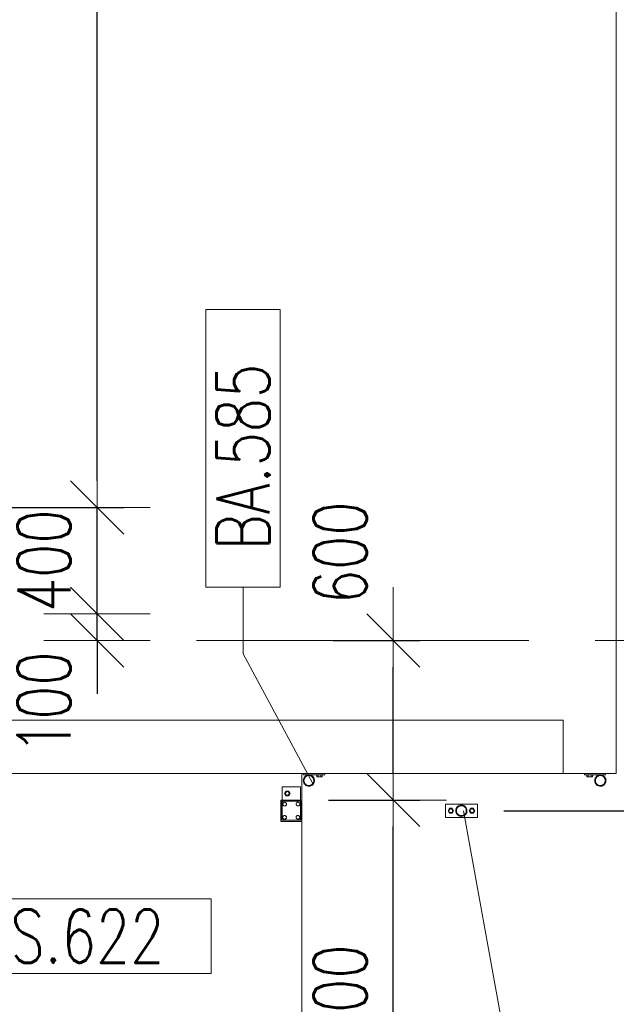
# Model space of a CAD drawing. Header units: millimetres. Extents: x 6807 to 7919, y 15387 to 15883.
# Tile 73 of 120: x 7634 to 7656, y 15513 to 15550. Entities that reach past the tile are written whole.
import ezdxf

# ---------------------------------------------------------------- set-up
doc = ezdxf.new("R2010")
doc.units = ezdxf.units.MM
doc.header["$LTSCALE"] = 10
doc.linetypes.add('MITTE', pattern=[2, 1.25, -0.25, 0.25, -0.25])
doc.layers.get('Defpoints').update_dxf_attribs({"color": 1})
for name, color, linetype, lineweight in [('PS_DIM', 4, 'Continuous', 13), ('PS_Object', 30, 'Continuous', 13), ('PS_Pos', 1, 'Continuous', 15), ('PS_SOLID', 7, 'Continuous', 30)]:
    doc.layers.add(name, color=color, linetype=linetype, lineweight=lineweight)
doc.styles.add('simplex', font='simplex.shx', dxfattribs={"width": 0.75})
doc.dimstyles.new('1_100_PRZ', dxfattribs={"dimtxt": 2, "dimasz": 1, "dimexe": 2, "dimexo": 5, "dimgap": 1, "dimtad": 1, "dimdec": 0, "dimlfac": 100, "dimtxsty": 'simplex', "dimblk": 'dimznak', "dimcen": 2, "dimse1": 1, "dimse2": 1, "dimclrd": 256, "dimclrt": 7, "dimadec": 1, "dimazin": 0, "dimtfac": 1, "dimtdec": 0, "dimtix": 1, "dimtmove": 2, "dimatfit": 3, "dimldrblk": 'dim-grot', "dimfxl": 1, "dimarcsym": 0})
doc.dimstyles.new('1_100_SC', dxfattribs={"dimtxt": 2, "dimasz": 1, "dimexe": 1, "dimexo": 1, "dimgap": 1, "dimtad": 1, "dimdec": 0, "dimlfac": 100, "dimtxsty": 'simplex', "dimblk": 'dimznak', "dimcen": 2, "dimclrd": 256, "dimclre": 256, "dimclrt": 7, "dimadec": 1, "dimazin": 0, "dimtfac": 1, "dimtdec": 0, "dimtix": 1, "dimtmove": 2, "dimatfit": 3, "dimldrblk": 'dim-grot', "dimfxl": 1, "dimarcsym": 0})

# ---------------------------------------------------------------- blocks, each defined once
blk = doc.blocks.new('dimznak')
at = {"color": 0}
for points in [[(0, 2), (0, -2)], [(-2, 0), (2, 0)]]:
    blk.add_lwpolyline(points, dxfattribs=at)
at = {"color": 2}
blk.add_lwpolyline([(1, 1), (-1, -1)], dxfattribs=at)
blk = doc.blocks.new('*D433')
at = {"layer": 'Defpoints', "color": 0, "transparency": 16777216}
for p in [(7625.422, 15527.942, -0.807), (7636.885, 15527.942), (7625.71, 15526.942, -0.807)]:
    blk.add_point(p, dxfattribs=at)
at = {"layer": 'PS_DIM', "lineweight": -2, "transparency": 16777216}
for p, q in [((7636.885, 15528.942), (7636.885, 15529.942)), ((7636.885, 15526.942), (7636.885, 15527.942)), ((7636.885, 15525.942), (7636.885, 15524.942))]:
    blk.add_line(p, q, dxfattribs=at)
for p, rotation in [((7636.885, 15527.942), 270), ((7636.885, 15526.942), 90)]:
    blk.add_blockref('dimznak', p, dxfattribs=dict(at, rotation=rotation))
at = {"layer": 'PS_DIM', "color": 7, "transparency": 16777216, "insert": (7634.885, 15524.605), "char_height": 2, "attachment_point": 5, "rotation": 90, "style": 'simplex'}
blk.add_mtext('100', dxfattribs=at)
blk = doc.blocks.new('dim-grot')
blk.add_hatch(color=256).paths.add_polyline_path([(0, 0), (-2, 0.5), (-2, -0.5)])
blk.add_lwpolyline([(0, 0), (-2, 0.5), (-2, -0.5), (0, 0)])
blk = doc.blocks.new('*D434')
at = {"layer": 'Defpoints', "color": 0, "transparency": 16777216}
for p in [(7625.422, 15531.942, -0.807), (7636.885, 15531.942), (7625.422, 15527.942, -0.807)]:
    blk.add_point(p, dxfattribs=at)
at = {"layer": 'PS_DIM', "lineweight": -2, "transparency": 16777216}
for p, q in [((7636.885, 15532.942), (7636.885, 15533.942)), ((7636.885, 15527.942), (7636.885, 15531.942)), ((7636.885, 15526.942), (7636.885, 15525.942))]:
    blk.add_line(p, q, dxfattribs=at)
for p, rotation in [((7636.885, 15531.942), 270), ((7636.885, 15527.942), 90)]:
    blk.add_blockref('dimznak', p, dxfattribs=dict(at, rotation=rotation))
at = {"layer": 'PS_DIM', "color": 7, "transparency": 16777216, "insert": (7634.885, 15529.942), "char_height": 2, "attachment_point": 5, "rotation": 90, "style": 'simplex'}
blk.add_mtext('400', dxfattribs=at)
blk = doc.blocks.new('*X217')
at = {"color": 1}
for p, q in [((7627.592, 15523.27, -0.807), (7628.376, 15521.853, -0.807)), ((7641.176, 15523.253, -0.807), (7630.876, 15523.253, -0.807)), ((7630.876, 15523.253, -0.807), (7630.876, 15520.453, -0.807)), ((7641.176, 15520.453, -0.807), (7641.176, 15523.253, -0.807)), ((7628.376, 15521.853, -0.807), (7630.876, 15521.853, -0.807)), ((7630.876, 15520.453, -0.807), (7641.176, 15520.453, -0.807))]:
    blk.add_line(p, q, dxfattribs=at)
at = {"color": 30, "style": 'simplex', "width": 0.75}
blk.add_text('RS.622', height=2, dxfattribs=at).set_placement((7632.276, 15520.853, -0.807))
blk = doc.blocks.new('*X310')
at = {"color": 1}
for p, q in [((7643.777, 15545.413), (7640.977, 15545.413)), ((7640.977, 15545.413), (7640.977, 15534.97)), ((7643.777, 15534.97), (7643.777, 15545.413)), ((7640.977, 15534.97), (7643.777, 15534.97)), ((7642.377, 15532.47), (7642.377, 15534.97)), ((7645.005, 15527.599), (7642.377, 15532.47))]:
    blk.add_line(p, q, dxfattribs=at)
at = {"color": 30, "style": 'simplex', "width": 0.75}
blk.add_text('BA.585', height=2, rotation=90, dxfattribs=at).set_placement((7643.377, 15536.37))
blk = doc.blocks.new('*X311')
at = {"color": 1}
for p, q in [((7650.665, 15526.57, -0.807), (7654.193, 15507.235, -0.807)), ((7667.135, 15508.635, -0.807), (7656.693, 15508.635, -0.807)), ((7656.693, 15508.635, -0.807), (7656.693, 15505.835, -0.807)), ((7667.135, 15505.835, -0.807), (7667.135, 15508.635, -0.807)), ((7654.193, 15507.235, -0.807), (7656.693, 15507.235, -0.807)), ((7656.693, 15505.835, -0.807), (7667.135, 15505.835, -0.807))]:
    blk.add_line(p, q, dxfattribs=at)
at = {"color": 30, "style": 'simplex', "width": 0.75}
blk.add_text('BA.582', height=2, dxfattribs=at).set_placement((7658.093, 15506.235, -0.807))

msp = doc.modelspace()

# ---------------------------------------------------------------- linework, layer by layer
at = {"layer": 'PS_Object', "color": 5, "linetype": 'MITTE'}
msp.add_line((6960.628, 15526.942, -0.807), (7681.149, 15526.942, -0.807), dxfattribs=at)
at = {"layer": 'PS_SOLID', "color": 253, "linetype": 'Continuous', "lineweight": 5}
for p, q in [((7656.422, 15521.947, -0.807), (7656.422, 15574.947, -0.807)), ((7654.422, 15523.947, -0.807), (7626.422, 15523.947, -0.807)), ((7654.422, 15521.947, -0.807), (7654.422, 15523.947, -0.807)), ((7644.592, 15521.947, -0.807), (7628.092, 15521.947, -0.807)), ((7644.592, 15521.947, -0.807), (7654.422, 15521.947, -0.807)), ((7644.592, 15504.942, -0.807), (7644.592, 15521.947, -0.807)), ((7654.422, 15521.947, -0.807), (7656.422, 15521.947, -0.807))]:
    msp.add_line(p, q, dxfattribs=at)
at = {"layer": 'PS_SOLID', "color": 133, "linetype": 'Continuous', "lineweight": 13}
for p, q in [((7644.654, 15521.947, -0.807), (7644.654, 15521.887, -0.807)), ((7644.654, 15521.887, -0.807), (7644.859, 15521.887, -0.807)), ((7644.68, 15521.797, -0.807), (7644.659, 15521.76, -0.807)), ((7644.707, 15521.83, -0.807), (7644.68, 15521.797, -0.807)), ((7644.683, 15521.749, -0.807), (7644.701, 15521.782, -0.807)), ((7644.701, 15521.782, -0.807), (7644.725, 15521.811, -0.807)), ((7644.741, 15521.856, -0.807), (7644.707, 15521.83, -0.807)), ((7644.725, 15521.811, -0.807), (7644.755, 15521.834, -0.807)), ((7644.78, 15521.875, -0.807), (7644.741, 15521.856, -0.807)), ((7644.755, 15521.834, -0.807), (7644.789, 15521.85, -0.807)), ((7644.821, 15521.886, -0.807), (7644.78, 15521.875, -0.807)), ((7644.789, 15521.85, -0.807), (7644.825, 15521.86, -0.807)), ((7644.863, 15521.888, -0.807), (7644.821, 15521.886, -0.807)), ((7644.825, 15521.86, -0.807), (7644.863, 15521.862, -0.807)), ((7644.864, 15521.888, -0.807), (7644.863, 15521.888, -0.807)), ((7644.863, 15521.862, -0.807), (7644.9, 15521.856, -0.807)), ((7644.907, 15521.881, -0.807), (7644.864, 15521.888, -0.807)), ((7644.866, 15521.887, -0.807), (7645.241, 15521.887, -0.807)), ((7644.9, 15521.856, -0.807), (7644.935, 15521.843, -0.807)), ((7644.947, 15521.866, -0.807), (7644.907, 15521.881, -0.807)), ((7644.935, 15521.843, -0.807), (7644.967, 15521.823, -0.807)), ((7644.983, 15521.844, -0.807), (7644.947, 15521.866, -0.807)), ((7644.967, 15521.823, -0.807), (7644.995, 15521.797, -0.807)), ((7645.014, 15521.814, -0.807), (7644.983, 15521.844, -0.807)), ((7644.995, 15521.797, -0.807), (7645.016, 15521.766, -0.807)), ((7645.039, 15521.779, -0.807), (7645.014, 15521.814, -0.807)), ((7645.016, 15521.766, -0.807), (7645.031, 15521.732, -0.807)), ((7645.056, 15521.739, -0.807), (7645.039, 15521.779, -0.807)), ((7645.15, 15521.887, -0.807), (7645.15, 15521.812, -0.807)), ((7645.15, 15521.812, -0.807), (7645.202, 15521.812, -0.807)), ((7645.202, 15521.812, -0.807), (7645.202, 15521.887, -0.807)), ((7645.202, 15521.812, -0.807), (7645.306, 15521.812, -0.807)), ((7645.241, 15521.887, -0.807), (7645.454, 15521.887, -0.807)), ((7645.306, 15521.887, -0.807), (7645.306, 15521.812, -0.807)), ((7645.306, 15521.812, -0.807), (7645.357, 15521.812, -0.807)), ((7645.357, 15521.812, -0.807), (7645.357, 15521.887, -0.807)), ((7645.454, 15521.887, -0.807), (7645.454, 15521.947, -0.807)), ((7655.22, 15521.947, -0.807), (7655.22, 15521.887, -0.807)), ((7655.22, 15521.887, -0.807), (7655.407, 15521.887, -0.807)), ((7655.316, 15521.887, -0.807), (7655.316, 15521.812, -0.807)), ((7655.316, 15521.812, -0.807), (7655.368, 15521.812, -0.807)), ((7655.368, 15521.812, -0.807), (7655.368, 15521.887, -0.807)), ((7655.368, 15521.812, -0.807), (7655.472, 15521.812, -0.807)), ((7655.407, 15521.887, -0.807), (7655.825, 15521.887, -0.807)), ((7655.472, 15521.887, -0.807), (7655.472, 15521.812, -0.807)), ((7655.472, 15521.812, -0.807), (7655.524, 15521.812, -0.807)), ((7655.524, 15521.812, -0.807), (7655.524, 15521.887, -0.807)), ((7655.646, 15521.797, -0.807), (7655.625, 15521.76, -0.807)), ((7655.674, 15521.83, -0.807), (7655.646, 15521.797, -0.807)), ((7655.649, 15521.749, -0.807), (7655.667, 15521.782, -0.807)), ((7655.667, 15521.782, -0.807), (7655.691, 15521.811, -0.807)), ((7655.707, 15521.856, -0.807), (7655.674, 15521.83, -0.807)), ((7655.691, 15521.811, -0.807), (7655.721, 15521.834, -0.807)), ((7655.746, 15521.875, -0.807), (7655.707, 15521.856, -0.807)), ((7655.721, 15521.834, -0.807), (7655.755, 15521.85, -0.807)), ((7655.787, 15521.886, -0.807), (7655.746, 15521.875, -0.807)), ((7655.755, 15521.85, -0.807), (7655.791, 15521.86, -0.807)), ((7655.829, 15521.888, -0.807), (7655.787, 15521.886, -0.807)), ((7655.791, 15521.86, -0.807), (7655.829, 15521.862, -0.807)), ((7655.83, 15521.888, -0.807), (7655.829, 15521.888, -0.807)), ((7655.829, 15521.862, -0.807), (7655.866, 15521.856, -0.807)), ((7655.873, 15521.881, -0.807), (7655.83, 15521.888, -0.807)), ((7655.832, 15521.887, -0.807), (7656.02, 15521.887, -0.807)), ((7655.866, 15521.856, -0.807), (7655.901, 15521.843, -0.807)), ((7655.913, 15521.866, -0.807), (7655.873, 15521.881, -0.807)), ((7655.901, 15521.843, -0.807), (7655.933, 15521.823, -0.807)), ((7655.949, 15521.844, -0.807), (7655.913, 15521.866, -0.807)), ((7655.933, 15521.823, -0.807), (7655.961, 15521.797, -0.807)), ((7655.98, 15521.814, -0.807), (7655.949, 15521.844, -0.807)), ((7655.961, 15521.797, -0.807), (7655.982, 15521.766, -0.807)), ((7656.005, 15521.779, -0.807), (7655.98, 15521.814, -0.807)), ((7655.982, 15521.766, -0.807), (7655.997, 15521.732, -0.807)), ((7656.022, 15521.739, -0.807), (7656.005, 15521.779, -0.807)), ((7656.02, 15521.887, -0.807), (7656.02, 15521.947, -0.807)), ((7644.646, 15521.719, -0.807), (7644.642, 15521.676, -0.807)), ((7644.642, 15521.676, -0.807), (7644.646, 15521.633, -0.807)), ((7644.659, 15521.76, -0.807), (7644.646, 15521.719, -0.807)), ((7644.646, 15521.633, -0.807), (7644.659, 15521.592, -0.807)), ((7644.659, 15521.592, -0.807), (7644.68, 15521.555, -0.807)), ((7644.668, 15521.676, -0.807), (7644.671, 15521.713, -0.807)), ((7644.671, 15521.639, -0.807), (7644.668, 15521.676, -0.807)), ((7644.671, 15521.713, -0.807), (7644.683, 15521.749, -0.807)), ((7644.683, 15521.603, -0.807), (7644.671, 15521.639, -0.807)), ((7644.68, 15521.555, -0.807), (7644.707, 15521.522, -0.807)), ((7644.701, 15521.57, -0.807), (7644.683, 15521.603, -0.807)), ((7644.725, 15521.541, -0.807), (7644.701, 15521.57, -0.807)), ((7644.707, 15521.522, -0.807), (7644.741, 15521.496, -0.807)), ((7644.755, 15521.518, -0.807), (7644.725, 15521.541, -0.807)), ((7644.741, 15521.496, -0.807), (7644.78, 15521.477, -0.807)), ((7644.789, 15521.502, -0.807), (7644.755, 15521.518, -0.807)), ((7644.78, 15521.477, -0.807), (7644.821, 15521.466, -0.807)), ((7644.825, 15521.492, -0.807), (7644.789, 15521.502, -0.807)), ((7644.821, 15521.466, -0.807), (7644.864, 15521.464, -0.807)), ((7644.863, 15521.49, -0.807), (7644.825, 15521.492, -0.807)), ((7644.9, 15521.496, -0.807), (7644.863, 15521.49, -0.807)), ((7644.864, 15521.464, -0.807), (7644.907, 15521.471, -0.807)), ((7644.935, 15521.509, -0.807), (7644.9, 15521.496, -0.807)), ((7644.907, 15521.471, -0.807), (7644.947, 15521.486, -0.807)), ((7644.967, 15521.529, -0.807), (7644.935, 15521.509, -0.807)), ((7644.947, 15521.486, -0.807), (7644.983, 15521.508, -0.807)), ((7644.995, 15521.555, -0.807), (7644.967, 15521.529, -0.807)), ((7644.983, 15521.508, -0.807), (7645.014, 15521.538, -0.807)), ((7645.016, 15521.586, -0.807), (7644.995, 15521.555, -0.807)), ((7645.014, 15521.538, -0.807), (7645.039, 15521.573, -0.807)), ((7645.031, 15521.62, -0.807), (7645.016, 15521.586, -0.807)), ((7645.031, 15521.732, -0.807), (7645.039, 15521.695, -0.807)), ((7645.039, 15521.657, -0.807), (7645.031, 15521.62, -0.807)), ((7645.039, 15521.695, -0.807), (7645.039, 15521.657, -0.807)), ((7645.039, 15521.573, -0.807), (7645.056, 15521.613, -0.807)), ((7645.064, 15521.697, -0.807), (7645.056, 15521.739, -0.807)), ((7645.056, 15521.613, -0.807), (7645.064, 15521.655, -0.807)), ((7645.064, 15521.655, -0.807), (7645.064, 15521.697, -0.807)), ((7655.612, 15521.719, -0.807), (7655.608, 15521.676, -0.807)), ((7655.608, 15521.676, -0.807), (7655.612, 15521.633, -0.807)), ((7655.625, 15521.76, -0.807), (7655.612, 15521.719, -0.807)), ((7655.612, 15521.633, -0.807), (7655.625, 15521.592, -0.807)), ((7655.625, 15521.592, -0.807), (7655.646, 15521.555, -0.807)), ((7655.634, 15521.676, -0.807), (7655.637, 15521.713, -0.807)), ((7655.637, 15521.639, -0.807), (7655.634, 15521.676, -0.807)), ((7655.637, 15521.713, -0.807), (7655.649, 15521.749, -0.807)), ((7655.649, 15521.603, -0.807), (7655.637, 15521.639, -0.807)), ((7655.646, 15521.555, -0.807), (7655.674, 15521.522, -0.807)), ((7655.667, 15521.57, -0.807), (7655.649, 15521.603, -0.807)), ((7655.691, 15521.541, -0.807), (7655.667, 15521.57, -0.807)), ((7655.674, 15521.522, -0.807), (7655.707, 15521.496, -0.807)), ((7655.721, 15521.518, -0.807), (7655.691, 15521.541, -0.807)), ((7655.707, 15521.496, -0.807), (7655.746, 15521.477, -0.807)), ((7655.755, 15521.502, -0.807), (7655.721, 15521.518, -0.807)), ((7655.746, 15521.477, -0.807), (7655.787, 15521.466, -0.807)), ((7655.791, 15521.492, -0.807), (7655.755, 15521.502, -0.807)), ((7655.787, 15521.466, -0.807), (7655.83, 15521.464, -0.807)), ((7655.829, 15521.49, -0.807), (7655.791, 15521.492, -0.807)), ((7655.866, 15521.496, -0.807), (7655.829, 15521.49, -0.807)), ((7655.83, 15521.464, -0.807), (7655.873, 15521.471, -0.807)), ((7655.901, 15521.509, -0.807), (7655.866, 15521.496, -0.807)), ((7655.873, 15521.471, -0.807), (7655.913, 15521.486, -0.807)), ((7655.933, 15521.529, -0.807), (7655.901, 15521.509, -0.807)), ((7655.913, 15521.486, -0.807), (7655.949, 15521.508, -0.807)), ((7655.961, 15521.555, -0.807), (7655.933, 15521.529, -0.807)), ((7655.949, 15521.508, -0.807), (7655.98, 15521.538, -0.807)), ((7655.982, 15521.586, -0.807), (7655.961, 15521.555, -0.807)), ((7655.98, 15521.538, -0.807), (7656.005, 15521.573, -0.807)), ((7655.997, 15521.62, -0.807), (7655.982, 15521.586, -0.807)), ((7655.997, 15521.732, -0.807), (7656.005, 15521.695, -0.807)), ((7656.005, 15521.657, -0.807), (7655.997, 15521.62, -0.807)), ((7656.005, 15521.695, -0.807), (7656.005, 15521.657, -0.807)), ((7656.005, 15521.573, -0.807), (7656.022, 15521.613, -0.807)), ((7656.03, 15521.697, -0.807), (7656.022, 15521.739, -0.807)), ((7656.022, 15521.613, -0.807), (7656.03, 15521.655, -0.807)), ((7656.03, 15521.655, -0.807), (7656.03, 15521.697, -0.807)), ((7650.179, 15520.792, -0.807), (7649.992, 15520.792, -0.807)), ((7649.992, 15520.792, -0.807), (7649.992, 15520.292, -0.807)), ((7650.979, 15520.792, -0.807), (7650.179, 15520.792, -0.807)), ((7650.418, 15520.663, -0.807), (7650.397, 15520.625, -0.807)), ((7650.445, 15520.695, -0.807), (7650.418, 15520.663, -0.807)), ((7650.439, 15520.648, -0.807), (7650.463, 15520.676, -0.807)), ((7650.479, 15520.721, -0.807), (7650.445, 15520.695, -0.807)), ((7650.463, 15520.676, -0.807), (7650.493, 15520.699, -0.807)), ((7650.518, 15520.74, -0.807), (7650.479, 15520.721, -0.807)), ((7650.493, 15520.699, -0.807), (7650.527, 15520.716, -0.807)), ((7650.559, 15520.751, -0.807), (7650.518, 15520.74, -0.807)), ((7650.527, 15520.716, -0.807), (7650.563, 15520.725, -0.807)), ((7650.601, 15520.753, -0.807), (7650.559, 15520.751, -0.807)), ((7650.563, 15520.725, -0.807), (7650.601, 15520.727, -0.807)), ((7650.602, 15520.753, -0.807), (7650.601, 15520.753, -0.807)), ((7650.601, 15520.727, -0.807), (7650.638, 15520.722, -0.807)), ((7650.645, 15520.747, -0.807), (7650.602, 15520.753, -0.807)), ((7650.638, 15520.722, -0.807), (7650.673, 15520.709, -0.807)), ((7650.685, 15520.732, -0.807), (7650.645, 15520.747, -0.807)), ((7650.673, 15520.709, -0.807), (7650.705, 15520.689, -0.807)), ((7650.721, 15520.709, -0.807), (7650.685, 15520.732, -0.807)), ((7650.705, 15520.689, -0.807), (7650.733, 15520.663, -0.807)), ((7650.752, 15520.68, -0.807), (7650.721, 15520.709, -0.807)), ((7650.733, 15520.663, -0.807), (7650.754, 15520.632, -0.807)), ((7650.777, 15520.644, -0.807), (7650.752, 15520.68, -0.807)), ((7651.192, 15520.792, -0.807), (7650.979, 15520.792, -0.807)), ((7651.192, 15520.292, -0.807), (7651.192, 15520.792, -0.807)), ((7649.992, 15520.292, -0.807), (7651.192, 15520.292, -0.807)), ((7650.14, 15520.632, -0.807), (7650.088, 15520.542, -0.807)), ((7650.088, 15520.542, -0.807), (7650.14, 15520.452, -0.807)), ((7650.244, 15520.632, -0.807), (7650.14, 15520.632, -0.807)), ((7650.14, 15520.452, -0.807), (7650.244, 15520.452, -0.807)), ((7650.295, 15520.542, -0.807), (7650.244, 15520.632, -0.807)), ((7650.244, 15520.452, -0.807), (7650.295, 15520.542, -0.807)), ((7650.384, 15520.584, -0.807), (7650.38, 15520.542, -0.807)), ((7650.38, 15520.542, -0.807), (7650.384, 15520.499, -0.807)), ((7650.397, 15520.625, -0.807), (7650.384, 15520.584, -0.807)), ((7650.384, 15520.499, -0.807), (7650.397, 15520.458, -0.807)), ((7650.397, 15520.458, -0.807), (7650.418, 15520.42, -0.807)), ((7650.406, 15520.542, -0.807), (7650.409, 15520.579, -0.807)), ((7650.409, 15520.504, -0.807), (7650.406, 15520.542, -0.807)), ((7650.409, 15520.579, -0.807), (7650.421, 15520.615, -0.807)), ((7650.421, 15520.468, -0.807), (7650.409, 15520.504, -0.807)), ((7650.418, 15520.42, -0.807), (7650.445, 15520.388, -0.807)), ((7650.421, 15520.615, -0.807), (7650.439, 15520.648, -0.807)), ((7650.439, 15520.435, -0.807), (7650.421, 15520.468, -0.807)), ((7650.463, 15520.407, -0.807), (7650.439, 15520.435, -0.807)), ((7650.445, 15520.388, -0.807), (7650.479, 15520.362, -0.807)), ((7650.493, 15520.384, -0.807), (7650.463, 15520.407, -0.807)), ((7650.479, 15520.362, -0.807), (7650.518, 15520.343, -0.807)), ((7650.527, 15520.367, -0.807), (7650.493, 15520.384, -0.807)), ((7650.518, 15520.343, -0.807), (7650.559, 15520.332, -0.807)), ((7650.563, 15520.358, -0.807), (7650.527, 15520.367, -0.807)), ((7650.559, 15520.332, -0.807), (7650.602, 15520.33, -0.807)), ((7650.601, 15520.356, -0.807), (7650.563, 15520.358, -0.807)), ((7650.638, 15520.361, -0.807), (7650.601, 15520.356, -0.807)), ((7650.602, 15520.33, -0.807), (7650.645, 15520.336, -0.807)), ((7650.673, 15520.375, -0.807), (7650.638, 15520.361, -0.807)), ((7650.645, 15520.336, -0.807), (7650.685, 15520.351, -0.807)), ((7650.705, 15520.394, -0.807), (7650.673, 15520.375, -0.807)), ((7650.685, 15520.351, -0.807), (7650.721, 15520.374, -0.807)), ((7650.733, 15520.42, -0.807), (7650.705, 15520.394, -0.807)), ((7650.721, 15520.374, -0.807), (7650.752, 15520.403, -0.807)), ((7650.754, 15520.451, -0.807), (7650.733, 15520.42, -0.807)), ((7650.752, 15520.403, -0.807), (7650.777, 15520.439, -0.807)), ((7650.754, 15520.632, -0.807), (7650.769, 15520.597, -0.807)), ((7650.769, 15520.486, -0.807), (7650.754, 15520.451, -0.807)), ((7650.769, 15520.597, -0.807), (7650.777, 15520.56, -0.807)), ((7650.777, 15520.523, -0.807), (7650.769, 15520.486, -0.807)), ((7650.794, 15520.605, -0.807), (7650.777, 15520.644, -0.807)), ((7650.777, 15520.56, -0.807), (7650.777, 15520.523, -0.807)), ((7650.777, 15520.439, -0.807), (7650.794, 15520.478, -0.807)), ((7650.802, 15520.563, -0.807), (7650.794, 15520.605, -0.807)), ((7650.794, 15520.478, -0.807), (7650.802, 15520.52, -0.807)), ((7650.802, 15520.52, -0.807), (7650.802, 15520.563, -0.807)), ((7650.94, 15520.632, -0.807), (7650.888, 15520.542, -0.807)), ((7650.888, 15520.542, -0.807), (7650.94, 15520.452, -0.807)), ((7651.044, 15520.632, -0.807), (7650.94, 15520.632, -0.807)), ((7650.94, 15520.452, -0.807), (7651.044, 15520.452, -0.807)), ((7651.095, 15520.542, -0.807), (7651.044, 15520.632, -0.807)), ((7651.044, 15520.452, -0.807), (7651.095, 15520.542, -0.807))]:
    msp.add_line(p, q, dxfattribs=at)
at = {"layer": 'PS_SOLID', "color": 11, "linetype": 'Continuous', "lineweight": 13}
for p, q in [((7643.929, 15521.442, -0.807), (7643.842, 15521.442, -0.807)), ((7643.842, 15521.442, -0.807), (7643.842, 15520.942, -0.807)), ((7644.029, 15521.442, -0.807), (7643.929, 15521.442, -0.807)), ((7644.429, 15521.442, -0.807), (7644.029, 15521.442, -0.807)), ((7644.542, 15521.442, -0.807), (7644.429, 15521.442, -0.807)), ((7644.542, 15520.942, -0.807), (7644.542, 15521.442, -0.807)), ((7643.99, 15521.282, -0.807), (7643.938, 15521.192, -0.807)), ((7643.938, 15521.192, -0.807), (7643.99, 15521.102, -0.807)), ((7644.094, 15521.282, -0.807), (7643.99, 15521.282, -0.807)), ((7643.99, 15521.102, -0.807), (7644.094, 15521.102, -0.807)), ((7644.145, 15521.192, -0.807), (7644.094, 15521.282, -0.807)), ((7644.094, 15521.102, -0.807), (7644.145, 15521.192, -0.807)), ((7644.552, 15520.942, -0.807), (7643.792, 15520.942, -0.807)), ((7643.792, 15520.942, -0.807), (7643.792, 15520.142, -0.807)), ((7643.832, 15520.182, -0.807), (7643.832, 15520.902, -0.807)), ((7643.832, 15520.902, -0.807), (7644.552, 15520.902, -0.807)), ((7643.842, 15520.902, -0.807), (7643.842, 15520.192, -0.807)), ((7643.872, 15520.792, -0.807), (7643.888, 15520.837, -0.807)), ((7643.888, 15520.747, -0.807), (7643.872, 15520.792, -0.807)), ((7643.888, 15520.837, -0.807), (7643.929, 15520.86, -0.807)), ((7643.929, 15520.723, -0.807), (7643.888, 15520.747, -0.807)), ((7643.929, 15520.86, -0.807), (7643.977, 15520.852, -0.807)), ((7643.977, 15520.731, -0.807), (7643.929, 15520.723, -0.807)), ((7643.977, 15520.852, -0.807), (7644.007, 15520.815, -0.807)), ((7644.007, 15520.768, -0.807), (7643.977, 15520.731, -0.807)), ((7644.007, 15520.815, -0.807), (7644.007, 15520.768, -0.807)), ((7644.372, 15520.792, -0.807), (7644.388, 15520.837, -0.807)), ((7644.388, 15520.747, -0.807), (7644.372, 15520.792, -0.807)), ((7644.388, 15520.837, -0.807), (7644.429, 15520.86, -0.807)), ((7644.429, 15520.723, -0.807), (7644.388, 15520.747, -0.807)), ((7644.429, 15520.86, -0.807), (7644.477, 15520.852, -0.807)), ((7644.477, 15520.731, -0.807), (7644.429, 15520.723, -0.807)), ((7644.477, 15520.852, -0.807), (7644.507, 15520.815, -0.807)), ((7644.507, 15520.768, -0.807), (7644.477, 15520.731, -0.807)), ((7644.507, 15520.815, -0.807), (7644.507, 15520.768, -0.807)), ((7644.542, 15520.192, -0.807), (7644.542, 15520.902, -0.807)), ((7644.592, 15520.942, -0.807), (7644.552, 15520.942, -0.807)), ((7644.552, 15520.902, -0.807), (7644.552, 15520.182, -0.807)), ((7644.592, 15520.142, -0.807), (7644.592, 15520.942, -0.807)), ((7643.872, 15520.292, -0.807), (7643.888, 15520.337, -0.807)), ((7643.888, 15520.247, -0.807), (7643.872, 15520.292, -0.807)), ((7643.888, 15520.337, -0.807), (7643.929, 15520.36, -0.807)), ((7643.929, 15520.36, -0.807), (7643.977, 15520.352, -0.807)), ((7643.977, 15520.352, -0.807), (7644.007, 15520.315, -0.807)), ((7644.007, 15520.315, -0.807), (7644.007, 15520.268, -0.807)), ((7644.372, 15520.292, -0.807), (7644.388, 15520.337, -0.807)), ((7644.388, 15520.247, -0.807), (7644.372, 15520.292, -0.807)), ((7644.388, 15520.337, -0.807), (7644.429, 15520.36, -0.807)), ((7644.429, 15520.36, -0.807), (7644.477, 15520.352, -0.807)), ((7644.477, 15520.352, -0.807), (7644.507, 15520.315, -0.807)), ((7644.507, 15520.315, -0.807), (7644.507, 15520.268, -0.807)), ((7643.792, 15520.142, -0.807), (7644.592, 15520.142, -0.807)), ((7644.552, 15520.182, -0.807), (7643.832, 15520.182, -0.807)), ((7643.842, 15520.192, -0.807), (7644.542, 15520.192, -0.807)), ((7643.929, 15520.223, -0.807), (7643.888, 15520.247, -0.807)), ((7643.977, 15520.231, -0.807), (7643.929, 15520.223, -0.807)), ((7644.007, 15520.268, -0.807), (7643.977, 15520.231, -0.807)), ((7644.429, 15520.223, -0.807), (7644.388, 15520.247, -0.807)), ((7644.477, 15520.231, -0.807), (7644.429, 15520.223, -0.807)), ((7644.507, 15520.268, -0.807), (7644.477, 15520.231, -0.807))]:
    msp.add_line(p, q, dxfattribs=at)
for centre in [(7644.042, 15521.192, -0.807), (7643.942, 15520.792, -0.807), (7644.442, 15520.792, -0.807), (7643.942, 15520.292, -0.807), (7644.442, 15520.292, -0.807)]:
    msp.add_circle(centre, 0.07, dxfattribs=at)
at = {"layer": 'PS_SOLID', "color": 133, "linetype": 'Continuous', "lineweight": 13}
for centre in [(7650.192, 15520.542, -0.807), (7650.992, 15520.542, -0.807)]:
    msp.add_circle(centre, 0.07, dxfattribs=at)

# ---------------------------------------------------------------- block references
at = {"layer": 'PS_Pos'}
for name in ['*X310', '*X311', '*X217']:
    msp.add_blockref(name, (0, -6.028), dxfattribs=at)

# ---------------------------------------------------------------- dimensions: what is measured, and where the dimension line sits
at = {"layer": 'PS_DIM'}
for base, p1, p2 in [((7636.885, 15574.642), (7625.422, 15531.942, -0.807), (7625.422, 15574.642, -0.807)), ((7661.509, 15526.942), (7651.192, 15520.542, -0.807), (7660.18, 15526.942, -0.807)), ((7648.03, 15520.942), (7644.592, 15504.942, -0.807), (7644.592, 15520.942, -0.807)), ((7661.509, 15520.542), (7651.192, 15505.342, -0.807), (7651.192, 15520.542, -0.807))]:
    msp.add_linear_dim(base=base, p1=p1, p2=p2, angle=90, dimstyle='1_100_SC', dxfattribs=at).render()
dim = msp.add_linear_dim(base=(7636.885, 15531.942), p1=(7625.422, 15527.942, -0.807), p2=(7625.422, 15531.942, -0.807), angle=90, dimstyle='1_100_PRZ', dxfattribs=at)
dim.commit()
dim.dimension.update_dxf_attribs({"geometry": '*D434', "text_midpoint": (7634.885, 15529.942)})
msp.add_linear_dim(base=(7648.03, 15526.942), p1=(7644.592, 15520.942, -0.807), p2=(7644.764, 15526.942, -0.807), angle=90, location=(7646.03, 15530.243), dimstyle='1_100_SC', dxfattribs=at).render()
dim = msp.add_linear_dim(base=(7636.885, 15527.942), p1=(7625.71, 15526.942, -0.807), p2=(7625.422, 15527.942, -0.807), angle=90, dimstyle='1_100_PRZ', dxfattribs=at)
dim.commit()
dim.dimension.update_dxf_attribs({"geometry": '*D433', "text_midpoint": (7634.885, 15524.605), "dimtype": 160})

doc.saveas('drawing.dxf')
